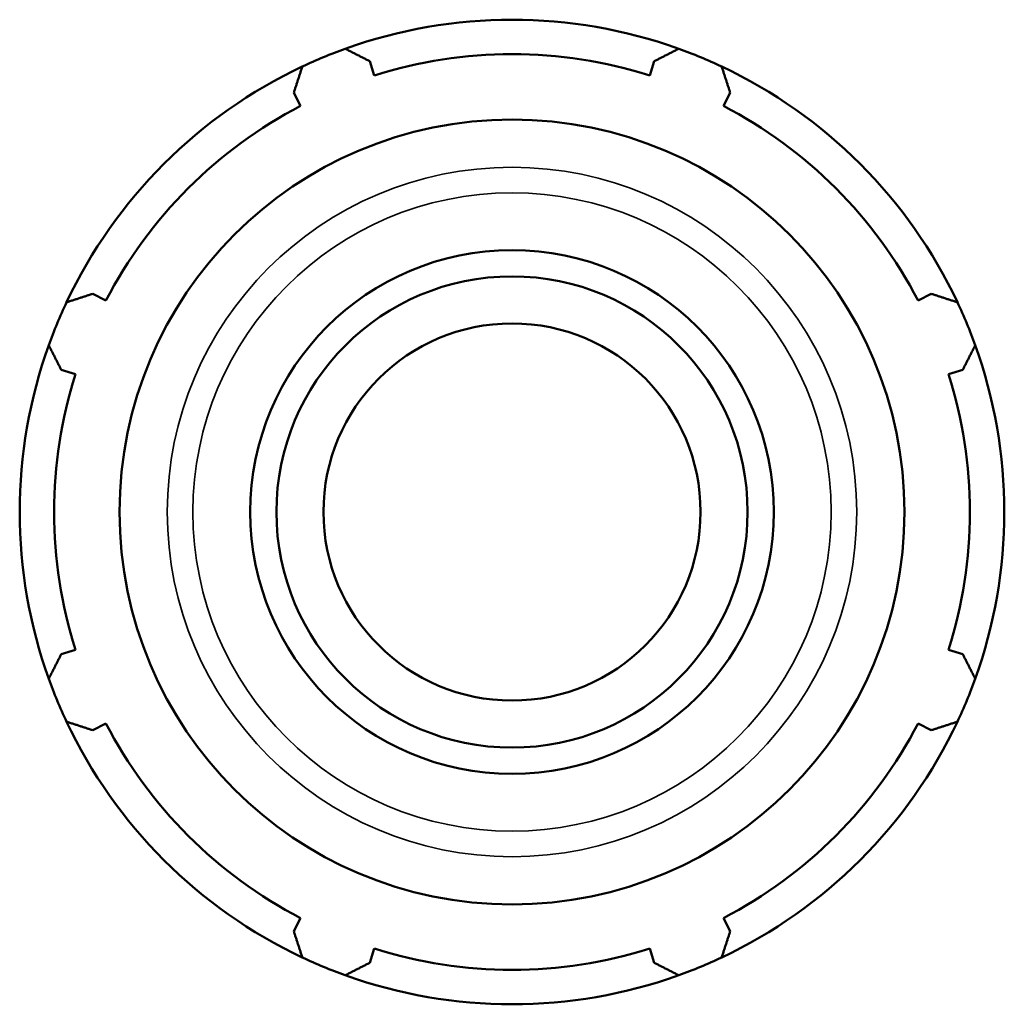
# Model space of a CAD drawing. Header units: inches. Extents: x -3.9 to 53.2, y -14.1 to 34.4.
# Tile 7 of 8: x 39 to 43.4, y 11.4 to 15.9. Entities that reach past the tile are written whole.
import ezdxf

# ---------------------------------------------------------------- set-up
doc = ezdxf.new("R2010")
doc.units = ezdxf.units.IN
doc.header["$MEASUREMENT"] = 0
doc.layers.add('Visible (ANSI)', color=7, linetype='Continuous', lineweight=50)
doc.layers.add('Visible Narrow (ANSI)', color=7, linetype='Continuous', lineweight=35)

msp = doc.modelspace()

# ---------------------------------------------------------------- linework, layer by layer
at = {"layer": 'Visible (ANSI)'}
for p, q in [((40.6026, 15.6095), (40.5826, 15.6731)), ((41.8672, 15.6731), (41.8471, 15.6095)), ((40.2386, 15.5306), (40.2694, 15.4714)), ((42.1803, 15.4714), (42.2112, 15.5306)), ((39.3894, 14.5914), (39.3302, 14.6223)), ((43.1195, 14.6223), (43.0603, 14.5914)), ((39.1877, 14.2783), (39.2514, 14.2582)), ((43.1983, 14.2582), (43.262, 14.2783)), ((39.2514, 13.0137), (39.1877, 12.9937)), ((43.262, 12.9937), (43.1983, 13.0137)), ((39.3302, 12.6497), (39.3894, 12.6805)), ((43.0603, 12.6805), (43.1195, 12.6497)), ((40.2694, 11.8005), (40.2386, 11.7413)), ((42.2112, 11.7413), (42.1803, 11.8005)), ((40.5826, 11.5988), (40.6026, 11.6625)), ((41.8471, 11.6625), (41.8672, 11.5988))]:
    msp.add_line(p, q, dxfattribs=at)
for radius in [1.7735, 1.1831, 1.0648, 0.8522]:
    msp.add_circle((41.2249, 13.636), radius, dxfattribs=at)
for radius, start, end in [(2.225, 70.208, 109.792), (2.225, 109.792, 115.208), (2.225, 64.792, 70.208), (2.0692, 72.5, 107.5), (2.225, 115.208, 154.792), (2.225, 25.208, 64.792), (2.0693, 117.5, 152.5), (2.0693, 27.5, 62.5), (2.225, 154.792, 160.208), (2.225, 19.792, 25.208), (2.225, 160.208, 199.792), (2.225, 340.208, 19.792), (2.0692, 162.5, 197.5), (2.0692, 342.5, 17.5), (2.225, 199.792, 205.208), (2.225, 334.792, 340.208), (2.225, 205.208, 244.792), (2.225, 295.208, 334.792), (2.0693, 207.5, 242.5), (2.0693, 297.5, 332.5), (2.0692, 252.5, 287.5), (2.225, 244.792, 250.208), (2.225, 289.792, 295.208), (2.225, 250.208, 289.792)]:
    msp.add_arc((41.2249, 13.636), radius, start, end, dxfattribs=at)
for points, weights in [([(40.4715, 15.7295), (40.5281, 15.7008), (40.5826, 15.6731)], [1, 1.00258239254, 1.0043509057]), ([(41.8672, 15.6731), (41.9216, 15.7008), (41.9783, 15.7295)], [1.0043509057, 1.00258239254, 1]), ([(40.2386, 15.5306), (40.2575, 15.5886), (40.2772, 15.6491)], [1.0043509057, 1.00258239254, 1]), ([(42.1725, 15.6491), (42.1922, 15.5886), (42.2112, 15.5306)], [1, 1.00258239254, 1.0043509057]), ([(39.2118, 14.5836), (39.2722, 14.6033), (39.3302, 14.6223)], [1, 1.00258239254, 1.0043509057]), ([(43.1195, 14.6223), (43.1775, 14.6033), (43.238, 14.5836)], [1.0043509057, 1.00258239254, 1]), ([(39.1877, 14.2783), (39.1601, 14.3327), (39.1313, 14.3894)], [1.0043509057, 1.00258239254, 1]), ([(43.3184, 14.3894), (43.2896, 14.3327), (43.262, 14.2783)], [1, 1.00258239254, 1.0043509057]), ([(39.1313, 12.8826), (39.1601, 12.9393), (39.1877, 12.9937)], [1, 1.00258239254, 1.0043509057]), ([(43.262, 12.9937), (43.2896, 12.9393), (43.3184, 12.8826)], [1.0043509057, 1.00258239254, 1]), ([(39.3302, 12.6497), (39.2722, 12.6686), (39.2118, 12.6883)], [1.0043509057, 1.00258239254, 1]), ([(43.238, 12.6883), (43.1775, 12.6686), (43.1195, 12.6497)], [1, 1.00258239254, 1.0043509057]), ([(40.2772, 11.6229), (40.2575, 11.6833), (40.2386, 11.7413)], [1, 1.00258239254, 1.0043509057]), ([(42.2112, 11.7413), (42.1922, 11.6833), (42.1725, 11.6229)], [1.0043509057, 1.00258239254, 1]), ([(40.5826, 11.5988), (40.5281, 11.5712), (40.4715, 11.5424)], [1.0043509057, 1.00258239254, 1]), ([(41.9783, 11.5424), (41.9216, 11.5712), (41.8672, 11.5988)], [1, 1.00258239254, 1.0043509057])]:
    msp.add_rational_spline(points, weights, degree=2, dxfattribs=at)
at = {"layer": 'Visible Narrow (ANSI)'}
for radius in [1.5579, 1.4422]:
    msp.add_circle((41.2249, 13.636), radius, dxfattribs=at)

doc.saveas('drawing.dxf')
